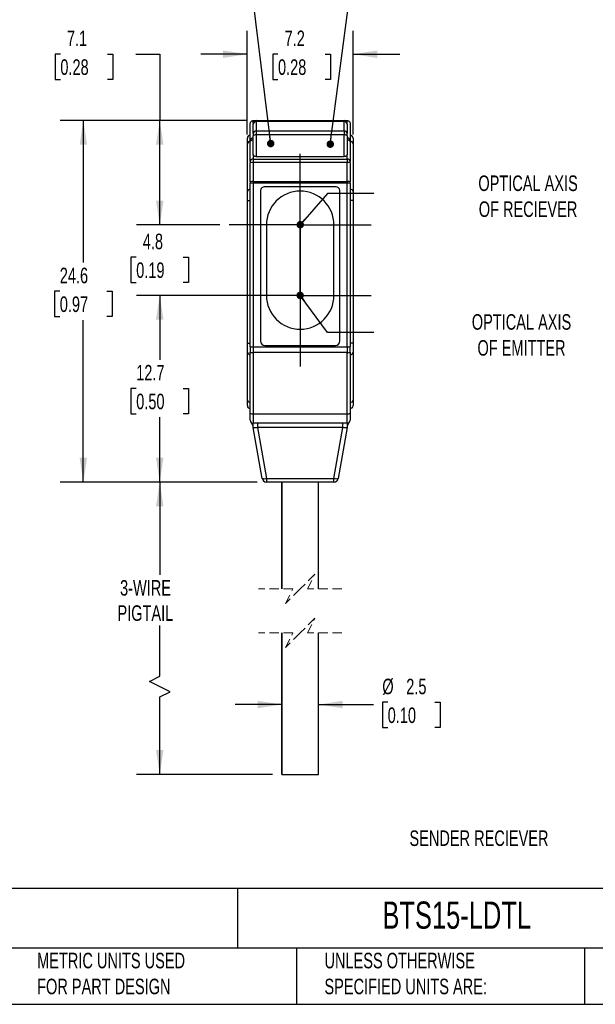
# Model space of a CAD drawing. Header units: millimetres. Extents: x 3 to 137, y 3 to 105.
# Tile 2 of 4: x 63 to 102, y 3 to 70. Entities that reach past the tile are written whole.
import ezdxf

# ---------------------------------------------------------------- set-up
doc = ezdxf.new("R2010")
doc.units = ezdxf.units.MM
doc.header["$LTSCALE"] = 0.5
doc.linetypes.add('CENTERX2', pattern=[20.32, 12.7, -2.54, 2.54, -2.54])
doc.linetypes.add('HIDDEN', pattern=[1.905, 1.27, -0.635])
doc.layers.add('CENTER', color=40, linetype='CENTERX2')
doc.layers.add('DIMENSIONS', color=140, linetype='Continuous', lineweight=25)
doc.layers.add('TEXT', color=140, linetype='Continuous', lineweight=25)
doc.styles.add('SLDTEXTSTYLE0', font='TXT', dxfattribs={"width": 0.7})
doc.dimstyles.new('SLDDIMSTYLE0', dxfattribs={"dimtxt": 1.079004, "dimasz": 1.651, "dimexe": 0, "dimexo": 0.0625, "dimgap": 0.269751, "dimtad": 0, "dimtih": 1, "dimtoh": 1, "dimrnd": 1e-09, "dimzin": 12, "dimdsep": 46, "dimtxsty": 'SLDTEXTSTYLE0', "dimsah": 1, "dimcen": 0.09, "dimadec": 0, "dimazin": 3, "dimtfac": 1, "dimtmove": 0, "dimatfit": 0, "dimfxl": 0, "dimfrac": 2, "dimtolj": 1, "dimtzin": 12, "dimarcsym": 0})
doc.dimstyles.new('SLDDIMSTYLE1', dxfattribs={"dimtxt": 1.079004, "dimasz": 1.651, "dimexe": 0, "dimexo": 0.0625, "dimgap": 0.269751, "dimtad": 0, "dimtih": 1, "dimtoh": 1, "dimrnd": 1e-09, "dimzin": 12, "dimdsep": 46, "dimtxsty": 'SLDTEXTSTYLE0', "dimsah": 1, "dimcen": 0.09, "dimadec": 0, "dimazin": 3, "dimtfac": 1, "dimtofl": 0, "dimtmove": 0, "dimatfit": 3, "dimfxl": 0, "dimfrac": 2, "dimtolj": 1, "dimtzin": 12, "dimarcsym": 0})
doc.dimstyles.new('SLDDIMSTYLE2', dxfattribs={"dimtxt": 0.18, "dimasz": 0.508, "dimexe": 0, "dimexo": 0.0625, "dimgap": 0, "dimtad": 0, "dimtih": 1, "dimtoh": 1, "dimdec": 0, "dimrnd": 1e-09, "dimzin": 0, "dimdsep": 46, "dimtxsty": 'Standard', "dimblk1": 'DOT', "dimblk2": 'DOT', "dimsah": 1, "dimcen": 0.09, "dimadec": 0, "dimazin": 0, "dimtfac": 0.508, "dimtdec": 0, "dimtofl": 0, "dimtmove": 0, "dimatfit": 3, "dimldrblk": 'DOT', "dimfxl": 0, "dimfrac": 2, "dimtolj": 1, "dimtzin": 0, "dimarcsym": 0})

# ---------------------------------------------------------------- blocks, each defined once
blk = doc.blocks.new('_D')
at = {"layer": 'DIMENSIONS'}
for p, q in [((78.552, 62.382), (78.552, 69.427)), ((85.752, 62.382), (85.752, 69.427)), ((78.552, 67.839), (75.377, 67.839)), ((80.64, 67.839), (80.278, 67.839)), ((80.278, 67.839), (80.278, 66.124)), ((83.847, 67.839), (84.209, 67.839)), ((84.209, 67.839), (84.209, 66.124)), ((85.752, 67.839), (88.927, 67.839)), ((80.278, 66.124), (80.64, 66.124)), ((84.209, 66.124), (83.847, 66.124))]:
    blk.add_line(p, q, dxfattribs=at)
for points in [[(78.552, 67.839), (76.901, 68.093), (76.901, 67.585)], [(85.752, 67.839), (87.403, 67.585), (87.403, 68.093)]]:
    blk.add_solid(points, dxfattribs=at)
at = {"layer": 'DIMENSIONS', "char_height": 1.0583, "attachment_point": 1, "style": 'SLDTEXTSTYLE0'}
for s, insert in [('7.2', (81.089, 69.445)), ('0.28', (80.64, 67.489))]:
    blk.add_mtext(s, dxfattribs=dict(at, insert=insert))
blk = doc.blocks.new('_D_1')
at = {"layer": 'DIMENSIONS'}
for p, q in [((79.221, 38.721), (71.002, 38.721)), ((72.589, 38.721), (72.589, 32.396)), ((72.589, 25.504), (72.589, 28.966)), ((71.884, 25.151), (72.589, 25.504)), ((73.295, 24.446), (71.884, 25.151)), ((72.589, 24.093), (73.295, 24.446)), ((72.589, 18.825), (72.589, 24.093)), ((80.267, 18.825), (71.002, 18.825))]:
    blk.add_line(p, q, dxfattribs=at)
for points in [[(72.589, 38.721), (72.335, 37.07), (72.843, 37.07)], [(72.589, 18.825), (72.843, 20.476), (72.335, 20.476)]]:
    blk.add_solid(points, dxfattribs=at)
at = {"layer": 'DIMENSIONS', "char_height": 1.0583, "attachment_point": 1, "style": 'SLDTEXTSTYLE0'}
for s, insert in [('3-WIRE', (69.888, 32.045)), ('PIGTAIL', (69.711, 30.33))]:
    blk.add_mtext(s, dxfattribs=dict(at, insert=insert))
blk = doc.blocks.new('_D_2')
at = {"layer": 'DIMENSIONS'}
for p, q in [((79.217, 51.421), (71.002, 51.421)), ((72.589, 51.421), (72.589, 47.04)), ((70.986, 45.084), (70.624, 45.084)), ((70.624, 45.084), (70.624, 43.369)), ((74.193, 45.084), (74.555, 45.084)), ((74.555, 45.084), (74.555, 43.369)), ((70.624, 43.369), (70.986, 43.369)), ((72.589, 38.721), (72.589, 43.127)), ((74.555, 43.369), (74.193, 43.369)), ((79.221, 38.721), (71.002, 38.721))]:
    blk.add_line(p, q, dxfattribs=at)
for points in [[(72.589, 51.421), (72.335, 49.77), (72.843, 49.77)], [(72.589, 38.721), (72.843, 40.372), (72.335, 40.372)]]:
    blk.add_solid(points, dxfattribs=at)
at = {"layer": 'DIMENSIONS', "char_height": 1.0583, "attachment_point": 1, "style": 'SLDTEXTSTYLE0'}
for s, insert in [('12.7', (70.986, 46.69)), ('0.50', (70.986, 44.733))]:
    blk.add_mtext(s, dxfattribs=dict(at, insert=insert))
blk = doc.blocks.new('_D_3')
at = {"layer": 'DIMENSIONS'}
for p, q in [((72.589, 56.221), (72.589, 59.396)), ((76.677, 56.221), (71.002, 56.221)), ((70.986, 54.018), (70.624, 54.018)), ((70.624, 54.018), (70.624, 52.303)), ((74.193, 54.018), (74.555, 54.018)), ((74.555, 54.018), (74.555, 52.303)), ((70.624, 52.303), (70.986, 52.303)), ((74.555, 52.303), (74.193, 52.303)), ((76.677, 51.421), (71.002, 51.421)), ((72.589, 51.421), (72.589, 48.246))]:
    blk.add_line(p, q, dxfattribs=at)
for points in [[(72.589, 56.221), (72.843, 57.872), (72.335, 57.872)], [(72.589, 51.421), (72.335, 49.77), (72.843, 49.77)]]:
    blk.add_solid(points, dxfattribs=at)
at = {"layer": 'DIMENSIONS', "char_height": 1.0583, "attachment_point": 1, "style": 'SLDTEXTSTYLE0'}
for s, insert in [('4.8', (71.435, 55.624)), ('0.19', (70.986, 53.668))]:
    blk.add_mtext(s, dxfattribs=dict(at, insert=insert))
blk = doc.blocks.new('_D_4')
at = {"layer": 'DIMENSIONS'}
for p, q in [((65.82, 67.839), (65.457, 67.839)), ((65.457, 67.839), (65.457, 66.124)), ((69.026, 67.839), (69.388, 67.839)), ((69.388, 67.839), (69.388, 66.124)), ((70.971, 67.839), (72.589, 67.839)), ((72.589, 67.839), (72.589, 63.321)), ((65.457, 66.124), (65.82, 66.124)), ((69.388, 66.124), (69.026, 66.124)), ((78.517, 63.321), (71.002, 63.321)), ((72.589, 56.221), (72.589, 63.321)), ((76.677, 56.221), (71.002, 56.221))]:
    blk.add_line(p, q, dxfattribs=at)
for points in [[(72.589, 63.321), (72.335, 61.67), (72.843, 61.67)], [(72.589, 56.221), (72.843, 57.872), (72.335, 57.872)]]:
    blk.add_solid(points, dxfattribs=at)
at = {"layer": 'DIMENSIONS', "char_height": 1.0583, "attachment_point": 1, "style": 'SLDTEXTSTYLE0'}
for s, insert in [('7.1', (66.268, 69.445)), ('0.28', (65.82, 67.489))]:
    blk.add_mtext(s, dxfattribs=dict(at, insert=insert))
blk = doc.blocks.new('_D_5')
at = {"layer": 'DIMENSIONS'}
for p, q in [((78.517, 63.321), (65.798, 63.321)), ((67.385, 63.321), (67.385, 53.658)), ((65.782, 51.701), (65.42, 51.701)), ((65.42, 51.701), (65.42, 49.986)), ((68.988, 51.701), (69.351, 51.701)), ((69.351, 51.701), (69.351, 49.986)), ((65.42, 49.986), (65.782, 49.986)), ((67.385, 38.721), (67.385, 49.745)), ((69.351, 49.986), (68.988, 49.986)), ((79.221, 38.721), (65.798, 38.721))]:
    blk.add_line(p, q, dxfattribs=at)
for points in [[(67.385, 63.321), (67.131, 61.67), (67.639, 61.67)], [(67.385, 38.721), (67.639, 40.372), (67.131, 40.372)]]:
    blk.add_solid(points, dxfattribs=at)
at = {"layer": 'DIMENSIONS', "char_height": 1.0583, "attachment_point": 1, "style": 'SLDTEXTSTYLE0'}
for s, insert in [('24.6', (65.782, 53.307)), ('0.97', (65.782, 51.351))]:
    blk.add_mtext(s, dxfattribs=dict(at, insert=insert))
blk = doc.blocks.new('_D_6')
at = {"layer": 'DIMENSIONS'}
for p, q in [((80.902, 23.577), (77.727, 23.577)), ((83.402, 23.577), (87.142, 23.577)), ((88.108, 23.729), (87.746, 23.729)), ((87.746, 23.729), (87.746, 22.014)), ((91.315, 23.729), (91.677, 23.729)), ((91.677, 23.729), (91.677, 22.014)), ((87.746, 22.014), (88.108, 22.014)), ((91.677, 22.014), (91.315, 22.014))]:
    blk.add_line(p, q, dxfattribs=at)
for points in [[(80.902, 23.577), (79.251, 23.831), (79.251, 23.323)], [(83.402, 23.577), (85.053, 23.323), (85.053, 23.831)]]:
    blk.add_solid(points, dxfattribs=at)
at = {"layer": 'DIMENSIONS', "char_height": 1.0583, "attachment_point": 1, "style": 'SLDTEXTSTYLE0'}
for s, insert in [('%%c', (87.743, 25.335)), ('2.5', (89.372, 25.335)), ('0.10', (88.108, 23.378))]:
    blk.add_mtext(s, dxfattribs=dict(at, insert=insert))
blk = doc.blocks.new('_Dot')
at = {"color": 0, "linetype": 'ByBlock', "lineweight": -2}
blk.add_line((-0.5, 0), (-1, 0), dxfattribs=at)
at = {"color": 0, "linetype": 'ByBlock', "const_width": 0.5}
blk.add_lwpolyline([(-0.25, 0, 1), (0.25, 0, 1)], format="xyb", close=True, dxfattribs=at)
blk = doc.blocks.new('SW_CENTERMARKSYMBOL_0')
at = {"layer": 'CENTER', "color": 0}
for p, q in [((0, 2.54), (0, 4.84)), ((0, 0), (0, 2.54)), ((-2.54, 0), (-4.84, 0)), ((0, 0), (-2.54, 0)), ((0, 0), (0, -2.54)), ((0, 0), (2.54, 0)), ((2.54, 0), (4.84, 0)), ((0, -2.54), (0, -4.84))]:
    blk.add_line(p, q, dxfattribs=at)
blk = doc.blocks.new('SW_CENTERMARKSYMBOL_1')
at = {"layer": 'CENTER', "color": 0}
for p, q in [((0, 2.54), (0, 4.84)), ((0, 0), (0, 2.54)), ((-2.54, 0), (-4.84, 0)), ((0, 0), (-2.54, 0)), ((0, 0), (0, -2.54)), ((0, 0), (2.54, 0)), ((2.54, 0), (4.84, 0)), ((0, -2.54), (0, -4.84))]:
    blk.add_line(p, q, dxfattribs=at)

msp = doc.modelspace()

# ---------------------------------------------------------------- linework, layer by layer
for p, q in [((78.75228, 61.90086), (78.75228, 63.12124)), ((78.95228, 63.12124), (78.95228, 63.32124)), ((78.95228, 63.32124), (79.15228, 63.32124)), ((78.95228, 63.12124), (78.95228, 63.08171)), ((78.95228, 62.43866), (78.95228, 63.08171)), ((79.15228, 63.32124), (85.15228, 63.32124)), ((79.15228, 63.32124), (79.15228, 63.25536)), ((79.15228, 63.25536), (79.15228, 62.6123)), ((85.15228, 63.25536), (79.15228, 63.25536)), ((85.15228, 63.32124), (85.15228, 63.25536)), ((85.15228, 63.32124), (85.35228, 63.32124)), ((85.15228, 62.6123), (85.15228, 63.25536)), ((85.35228, 63.12124), (85.35228, 63.32124)), ((85.35228, 63.08171), (85.35228, 63.12124)), ((85.35228, 63.08171), (85.35228, 62.43866)), ((85.55228, 63.12124), (85.55228, 61.90086)), ((78.95228, 62.43866), (78.95228, 62.28049)), ((79.15228, 62.6123), (85.15228, 62.6123)), ((79.15228, 62.6123), (79.15228, 62.3487)), ((79.15228, 62.3487), (79.15228, 60.8674)), ((85.15228, 62.3487), (79.15228, 62.3487)), ((85.15228, 62.6123), (85.15228, 62.3487)), ((85.15228, 60.8674), (85.15228, 62.3487)), ((85.35228, 62.28049), (85.35228, 62.43866)), ((78.55228, 61.74691), (78.55228, 62.12124)), ((78.55228, 58.48636), (78.55228, 61.74691)), ((78.75228, 60.52874), (78.75228, 61.90086)), ((78.95228, 61.00977), (78.95228, 62.28049)), ((85.35228, 62.28049), (85.35228, 61.00977)), ((85.55228, 61.90086), (85.55228, 60.52874)), ((85.75228, 62.12124), (85.75228, 61.74691)), ((85.75228, 61.74691), (85.75228, 58.48636)), ((78.95228, 61.00977), (78.95228, 60.70483)), ((85.35228, 60.70483), (85.35228, 61.00977)), ((78.75228, 60.52874), (78.75228, 60.45115)), ((78.75228, 59.15246), (78.75228, 60.45115)), ((78.95228, 60.70483), (85.35228, 60.70483)), ((78.95228, 60.70483), (78.95228, 60.47205)), ((85.35228, 60.47205), (78.95228, 60.47205)), ((78.95228, 60.47205), (78.95228, 59.17336)), ((79.15228, 60.8674), (85.15228, 60.8674)), ((85.35228, 60.70483), (85.35228, 60.47205)), ((85.35228, 59.17336), (85.35228, 60.47205)), ((85.55228, 60.45115), (85.55228, 60.52874)), ((85.55228, 60.45115), (85.55228, 59.15246)), ((78.75228, 59.15246), (78.75228, 59.06883)), ((78.95228, 59.06883), (78.75228, 59.06883)), ((78.75228, 47.91928), (78.75228, 59.06883)), ((78.95228, 59.17336), (85.35228, 59.17336)), ((78.95228, 59.17336), (78.95228, 59.06883)), ((85.35228, 59.06883), (78.95228, 59.06883)), ((78.95228, 59.06883), (78.95228, 47.91928)), ((85.35228, 59.17336), (85.35228, 59.06883)), ((85.35228, 47.91928), (85.35228, 59.06883)), ((85.55228, 59.06883), (85.35228, 59.06883)), ((85.55228, 59.06883), (85.55228, 59.15246)), ((85.55228, 59.06883), (85.55228, 47.91928)), ((78.55228, 57.87353), (78.55228, 58.48636)), ((79.45228, 58.52124), (79.45228, 48.32124)), ((84.55228, 58.82124), (79.75228, 58.82124)), ((84.85228, 48.32124), (84.85228, 58.52124)), ((85.75228, 58.48636), (85.75228, 57.87353)), ((78.55228, 48.16895), (78.55228, 57.87353)), ((78.55228, 57.87353), (78.75228, 57.87353)), ((85.75228, 57.87353), (85.55228, 57.87353)), ((85.75228, 57.87353), (85.75228, 48.16895)), ((79.85228, 56.22124), (79.85228, 51.42124)), ((84.45228, 51.42124), (84.45228, 56.22124)), ((78.55228, 47.55612), (78.55228, 48.16895)), ((78.55228, 48.16895), (78.75228, 48.16895)), ((78.75228, 47.91928), (78.95228, 47.91928)), ((78.75228, 47.91928), (78.75228, 47.56627)), ((78.95228, 47.91928), (85.35228, 47.91928)), ((78.95228, 47.91928), (78.95228, 47.52705)), ((79.75228, 48.02124), (84.55228, 48.02124)), ((85.35228, 47.91928), (85.35228, 47.52705)), ((85.35228, 47.91928), (85.55228, 47.91928)), ((85.75228, 48.16895), (85.55228, 48.16895)), ((85.55228, 47.56627), (85.55228, 47.91928)), ((85.75228, 48.16895), (85.75228, 47.55612)), ((78.55228, 44.29557), (78.55228, 47.55612)), ((78.75228, 43.40357), (78.75228, 47.56627)), ((85.35228, 47.52705), (78.95228, 47.52705)), ((78.95228, 47.52705), (78.95228, 43.36435)), ((85.35228, 43.36435), (85.35228, 47.52705)), ((85.55228, 47.56627), (85.55228, 43.40357)), ((85.75228, 47.55612), (85.75228, 44.29557)), ((78.55228, 43.92124), (78.55228, 44.29557)), ((85.75228, 44.29557), (85.75228, 43.92124)), ((78.75228, 42.92124), (78.75228, 43.40357)), ((78.95228, 43.36435), (85.35228, 43.36435)), ((78.95228, 43.36435), (78.95228, 42.72124)), ((85.35228, 42.72124), (85.35228, 43.36435)), ((85.55228, 43.40357), (85.55228, 42.92124)), ((78.95228, 42.52124), (78.83228, 42.76124)), ((85.35228, 42.72124), (78.95228, 42.72124)), ((78.95228, 42.42124), (78.95228, 42.72124)), ((79.56098, 38.96915), (78.95232, 42.42105)), ((79.24776, 42.42105), (79.85642, 38.96915)), ((79.25228, 42.72124), (79.25228, 42.42124)), ((85.05228, 42.42124), (79.25228, 42.42124)), ((84.44814, 38.96915), (85.05681, 42.42105)), ((85.35225, 42.42105), (84.74359, 38.96915)), ((85.05228, 42.42124), (85.05228, 42.72124)), ((85.47228, 42.76124), (85.35228, 42.52124)), ((85.35228, 42.72124), (85.35228, 42.42124)), ((79.85642, 38.96915), (84.44814, 38.96915)), ((79.85642, 38.96915), (79.85642, 38.72124)), ((84.44814, 38.72124), (84.44814, 38.96915)), ((84.44814, 38.72124), (79.85642, 38.72124)), ((80.90228, 38.72124), (80.90228, 31.45233)), ((80.90233, 31.45233), (80.90233, 38.72124)), ((83.40228, 31.45233), (83.40228, 38.72124)), ((80.90228, 28.45233), (80.90228, 18.82497)), ((80.90233, 18.82497), (80.90233, 28.45233)), ((83.40228, 18.82497), (83.40228, 28.45233)), ((80.90233, 18.82497), (83.40223, 18.82497))]:
    msp.add_line(p, q)
at = {"color": 7, "linetype": 'HIDDEN', "lineweight": 18}
for p, q in [((83.15228, 32.45233), (82.15228, 31.45233)), ((82.65228, 31.45233), (83.15228, 32.45233)), ((81.65228, 31.45233), (79.31478, 31.45233)), ((82.15228, 31.45233), (81.15228, 30.45233)), ((81.15228, 30.45233), (81.65228, 31.45233)), ((84.98978, 31.45233), (82.65228, 31.45233)), ((83.15228, 29.45233), (82.15228, 28.45233)), ((82.65228, 28.45233), (83.15228, 29.45233)), ((81.65228, 28.45233), (79.31478, 28.45233)), ((82.15228, 28.45233), (81.15228, 27.45233)), ((81.15228, 27.45233), (81.65228, 28.45233)), ((84.98978, 28.45233), (82.65228, 28.45233))]:
    msp.add_line(p, q, dxfattribs=at)
at = {"flags": 128}
for points in [[(79.15228, 62.3487), (79.11327, 62.34739), (79.07575, 62.34351), (79.04117, 62.33721), (79.01086, 62.32872), (78.98599, 62.31839), (78.96751, 62.3066), (78.95613, 62.2938), (78.95228, 62.28049)], [(85.35228, 62.28049), (85.34844, 62.2938), (85.33706, 62.3066), (85.31858, 62.31839), (85.2937, 62.32872), (85.2634, 62.33721), (85.22882, 62.34351), (85.1913, 62.34739), (85.15228, 62.3487)]]:
    msp.add_lwpolyline(points, dxfattribs=at)
for centre, radius, start, end in [((79.15228, 63.12124), 0.2, 89.999835, 180.0000983), ((79.13997, 63.06754), 0.18822, 86.2503247, 175.6816175), ((85.15228, 63.12124), 0.2, 359.9999017, 90.000165), ((85.16459, 63.06754), 0.18822, 4.3183825, 93.7496753), ((78.75229, 62.12124), 0.2, 90.0007459, 179.999721), ((79.13998, 62.42448), 0.18823, 86.2515044, 175.6804378), ((85.16459, 62.42448), 0.18823, 4.3195622, 93.7484956), ((85.55228, 62.12124), 0.2, 0.000279, 89.9992541), ((78.73163, 61.71994), 0.18136, 83.4600131, 171.447862), ((85.57294, 61.71994), 0.18136, 8.552138, 96.5399869), ((78.94104, 60.51598), 0.18919, 86.5941834, 176.1318335), ((78.90284, 59.97798), 0.49654, 84.2849483, 107.6501434), ((85.36352, 60.51598), 0.18919, 3.8681665, 93.4058166), ((85.40173, 59.97798), 0.49654, 72.3498566, 95.7150517), ((78.90284, 58.67929), 0.49654, 84.2849483, 107.6501434), ((85.40173, 58.67929), 0.49654, 72.3498566, 95.7150517), ((78.73162, 58.4594), 0.18136, 83.4587913, 171.4484113), ((79.75228, 58.52124), 0.3, 89.999547, 180.000364), ((82.15228, 56.22124), 2.3, 0.0000016, 179.9999984), ((84.55229, 58.52124), 0.3, 359.999636, 90.000453), ((85.57294, 58.4594), 0.18136, 8.5515887, 96.5412087), ((82.15228, 51.42124), 2.3, 180.0000132, 359.9999868), ((79.75228, 48.32124), 0.3, 180.0000025, 269.9999975), ((84.55228, 48.32124), 0.3, 270.0000025, 359.9999975), ((78.73162, 47.58309), 0.18136, 188.5515588, 276.5410706), ((78.90421, 47.81142), 0.28841, 238.212761, 279.5957074), ((85.40036, 47.81142), 0.28841, 260.4042926, 301.787239), ((85.57294, 47.58309), 0.18136, 263.4589294, 351.4484412), ((78.73162, 44.32254), 0.18136, 188.5516684, 276.5408348), ((85.57294, 44.32254), 0.18136, 263.4591652, 351.4483316), ((78.75228, 43.92124), 0.2, 179.9999724, 269.9999942), ((85.55228, 43.92124), 0.2, 270.0000058, 0.0000276), ((78.90421, 43.64872), 0.2884, 238.2124219, 279.5959822), ((78.95228, 42.92124), 0.2, 180.0000691, 269.9999684), ((85.40036, 43.64872), 0.2884, 260.4040178, 301.7875781), ((85.35228, 42.92124), 0.2, 270.0000316, 359.9999309), ((79.7087, 39.40984), 0.46479, 251.4687168, 288.5312832), ((79.85642, 39.02124), 0.3, 190.0000376, 269.9999151), ((84.59586, 39.40984), 0.46479, 251.4687168, 288.5312832), ((84.44814, 39.02124), 0.3, 270.0000849, 349.9999624)]:
    msp.add_arc(centre, radius, start, end)
for points, knots in [([(78.75228, 63.12124), (78.75581, 63.14958), (78.76315, 63.20856), (78.81725, 63.27565), (78.88453, 63.31469), (78.93029, 63.31911), (78.95228, 63.32124)], [0, 0, 0, 0, 0.27026266, 0.56242907, 0.78973712, 1, 1, 1, 1]), ([(85.35228, 63.32124), (85.37077, 63.31974), (85.40917, 63.31663), (85.46355, 63.29097), (85.51164, 63.24792), (85.54577, 63.1889), (85.55017, 63.1432), (85.55228, 63.12124)], [0, 0, 0, 0, 0.17681271, 0.36714904, 0.56354892, 0.79027093, 1, 1, 1, 1]), ([(78.75228, 61.90086), (78.75544, 61.93667), (78.76124, 62.00266), (78.7998, 62.0765), (78.84051, 62.1206), (78.87614, 62.14501), (78.91377, 62.16038), (78.93968, 62.16233), (78.95228, 62.16328)], [0, 0, 0, 0, 0.29426088, 0.54220112, 0.66937119, 0.78672782, 0.89618861, 1, 1, 1, 1]), ([(78.95228, 61.98965), (78.93979, 61.98937), (78.91482, 61.98882), (78.87809, 61.98399), (78.84298, 61.97609), (78.80612, 61.96244), (78.76666, 61.94287), (78.7567, 61.91378), (78.75228, 61.90086)], [0, 0, 0, 0, 0.16011298, 0.32003923, 0.47464658, 0.61860979, 0.83062034, 1, 1, 1, 1]), ([(85.35228, 62.16328), (85.36489, 62.16233), (85.39079, 62.16038), (85.42842, 62.14501), (85.46405, 62.1206), (85.50477, 62.0765), (85.54332, 62.00266), (85.54913, 61.93668), (85.55228, 61.90086)], [0, 0, 0, 0, 0.103783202, 0.213236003, 0.330602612, 0.457796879, 0.705711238, 1, 1, 1, 1]), ([(85.55228, 61.90086), (85.54786, 61.91378), (85.53791, 61.94286), (85.49845, 61.96244), (85.46159, 61.97609), (85.42649, 61.98398), (85.38976, 61.98882), (85.36478, 61.98937), (85.35228, 61.98965)], [0, 0, 0, 0, 0.1693597, 0.3813911, 0.5253146, 0.67990306, 0.83984257, 1, 1, 1, 1]), ([(79.15228, 60.8674), (79.13861, 60.86797), (79.1107, 60.86915), (79.06957, 60.87894), (79.03067, 60.89513), (78.99244, 60.92122), (78.95955, 60.95925), (78.95457, 60.9939), (78.95228, 61.00977)], [0, 0, 0, 0, 0.15184259, 0.31006284, 0.46751249, 0.61705895, 0.82462594, 1, 1, 1, 1]), ([(85.35228, 61.00977), (85.34832, 60.9892), (85.33945, 60.94323), (85.28887, 60.90238), (85.239, 60.8801), (85.19587, 60.86932), (85.16661, 60.86803), (85.15228, 60.8674)], [0, 0, 0, 0, 0.22788199, 0.5092541, 0.67396198, 0.84030943, 1, 1, 1, 1]), ([(79.24776, 42.42105), (79.20729, 42.41768), (79.13149, 42.41136), (79.03955, 42.41216), (78.97928, 42.40899), (78.95794, 42.41854), (78.95232, 42.42105)], [0, 0, 0, 0, 0.40871452, 0.76556652, 0.93830159, 1, 1, 1, 1]), ([(79.25228, 42.42124), (79.25144, 42.42123), (79.24993, 42.42121), (79.24842, 42.4211), (79.24776, 42.42105)], [0, 0, 0, 0, 0.55951129, 1, 1, 1, 1]), ([(85.05681, 42.42105), (85.05596, 42.42111), (85.05446, 42.42122), (85.05295, 42.42123), (85.05228, 42.42124)], [0, 0, 0, 0, 0.56041021, 1, 1, 1, 1]), ([(85.35225, 42.42105), (85.34311, 42.418), (85.30796, 42.40629), (85.23943, 42.41199), (85.15056, 42.41327), (85.08857, 42.41841), (85.05681, 42.42105)], [0, 0, 0, 0, 0.09679877, 0.37254526, 0.67854523, 1, 1, 1, 1])]:
    msp.add_open_spline(points, degree=3, knots=knots)
at = {"layer": 'DIMENSIONS', "flags": 128}
for points in [[(87.1749, 58.36083), (83.9999, 58.36083), (82.15427, 56.23204)], [(87.1749, 48.89802), (83.9999, 48.89802), (82.14891, 51.42154)]]:
    msp.add_lwpolyline(points, dxfattribs=at)
at = {"layer": 'TEXT'}
for p, q in [((136.525, 11.06305), (3.175, 11.06305)), ((77.87945, 11.06305), (77.87945, 6.985)), ((136.525, 6.985), (3.175, 6.985)), ((81.89009, 6.985), (81.89009, 3.175)), ((101.51215, 6.985), (101.51215, 3.175)), ((3.175, 3.175), (136.525, 3.175))]:
    msp.add_line(p, q, dxfattribs=at)

# ---------------------------------------------------------------- block references
at = {"layer": 'CENTER'}
for name, p in [('SW_CENTERMARKSYMBOL_0', (82.15228, 56.22124)), ('SW_CENTERMARKSYMBOL_1', (82.15228, 51.42124))]:
    msp.add_blockref(name, p, dxfattribs=at)
at = {"layer": 'DIMENSIONS', "xscale": 0.508, "yscale": 0.508}
for p, rotation in [((82.15427, 56.23204, 5.35001), 229.0750642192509), ((82.14891, 51.42154, 5.35001), 126.2597756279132)]:
    msp.add_blockref('_Dot', p, dxfattribs=dict(at, rotation=rotation))

# ---------------------------------------------------------------- texts
at = {"layer": 'DIMENSIONS', "char_height": 1.0583333, "attachment_point": 2, "style": 'SLDTEXTSTYLE0'}
for s, insert in [('OPTICAL AXIS^JOF RECIEVER', (97.66687, 59.58356)), ('OPTICAL AXIS^JOF EMITTER', (97.22039, 50.14357)), ('SENDER RECIEVER', (94.32509, 15.00898))]:
    msp.add_mtext(s, dxfattribs=dict(at, insert=insert))
at = {"layer": 'TEXT', "attachment_point": 1, "style": 'SLDTEXTSTYLE0'}
for s, insert, char_height in [('AUTONICS PHOTOELECTRIC SENSOR, RECTANGULAR, DIFFUSE, VISIBLE RED LIGHT EMISSION, 5-^J15MM SENSING DISTANCE, LIGHT-ON, NPN, 3-WIRE, PIGTAIL.', (3.98287, 10.47953), 1.05833333), ('BTS15-LDTL', (87.7509, 10.17009), 1.852083), ('METRIC UNITS USED ^JFOR PART DESIGN', (64.23919, 6.682), 1.0583333), ('UNLESS OTHERWISE ^JSPECIFIED UNITS ARE:', (83.80396, 6.682), 1.0583333)]:
    msp.add_mtext(s, dxfattribs=dict(at, insert=insert, char_height=char_height))

# ---------------------------------------------------------------- dimensions: what is measured, and where the dimension line sits
at = {"layer": 'DIMENSIONS'}
for base, p1, p2, dimstyle, picture, middle in [((72.58947, 63.32124), (77.31228, 56.22124), (79.15228, 63.32124), 'SLDDIMSTYLE1', '_D_4', (72.58947, 67.8393)), ((67.38524, 63.32124), (79.85642, 38.72124), (79.15228, 63.32124), 'SLDDIMSTYLE1', '_D_5', (67.38524, 51.70118)), ((72.58947, 56.22124), (77.31228, 51.42124), (77.31228, 56.22124), 'SLDDIMSTYLE0', '_D_3', (72.58947, 54.01818)), ((72.58947, 51.42124), (79.85642, 38.72124), (79.85228, 51.42124), 'SLDDIMSTYLE1', '_D_2', (72.58947, 45.08388))]:
    dim = msp.add_linear_dim(base=base, p1=p1, p2=p2, angle=90, dimstyle=dimstyle, dxfattribs=at)
    dim.commit()
    dim.dimension.update_dxf_attribs({"geometry": picture, "text_midpoint": middle, "dimtype": 160})
dim = msp.add_linear_dim(base=(85.75228, 67.8393), p1=(78.55228, 61.74691), p2=(85.75228, 61.74691), dimstyle='SLDDIMSTYLE0', dxfattribs=at)
dim.commit()
dim.dimension.update_dxf_attribs({"geometry": '_D', "text_midpoint": (82.24336, 67.8393), "dimtype": 160})
dim = msp.add_linear_dim(base=(72.58947, 38.72124), p1=(80.90233, 18.82497), p2=(79.85642, 38.72124), angle=90, text='3-WIRE\\PPIGTAIL', dimstyle='SLDDIMSTYLE1', dxfattribs=at)
dim.commit()
dim.dimension.update_dxf_attribs({"geometry": '_D_1', "text_midpoint": (72.58947, 30.68093), "dimtype": 160})
dim = msp.add_linear_dim(base=(83.40228, 23.57712), p1=(80.90233, 18.82497), p2=(83.40228, 18.82497), text='%%c<>', dimstyle='SLDDIMSTYLE0', dxfattribs=at)
dim.commit()
dim.dimension.update_dxf_attribs({"geometry": '_D_6', "text_midpoint": (89.71146, 23.57712), "dimtype": 160})

# ---------------------------------------------------------------- leaders
for points in [[(80.14436, 61.75619), (78.65872, 73.89802), (75.48372, 73.89802)], [(84.20012, 61.71475), (85.80869, 73.89802), (88.98369, 73.89802)]]:
    msp.add_leader(points, dimstyle='SLDDIMSTYLE2', dxfattribs=at)

doc.saveas('drawing.dxf')
